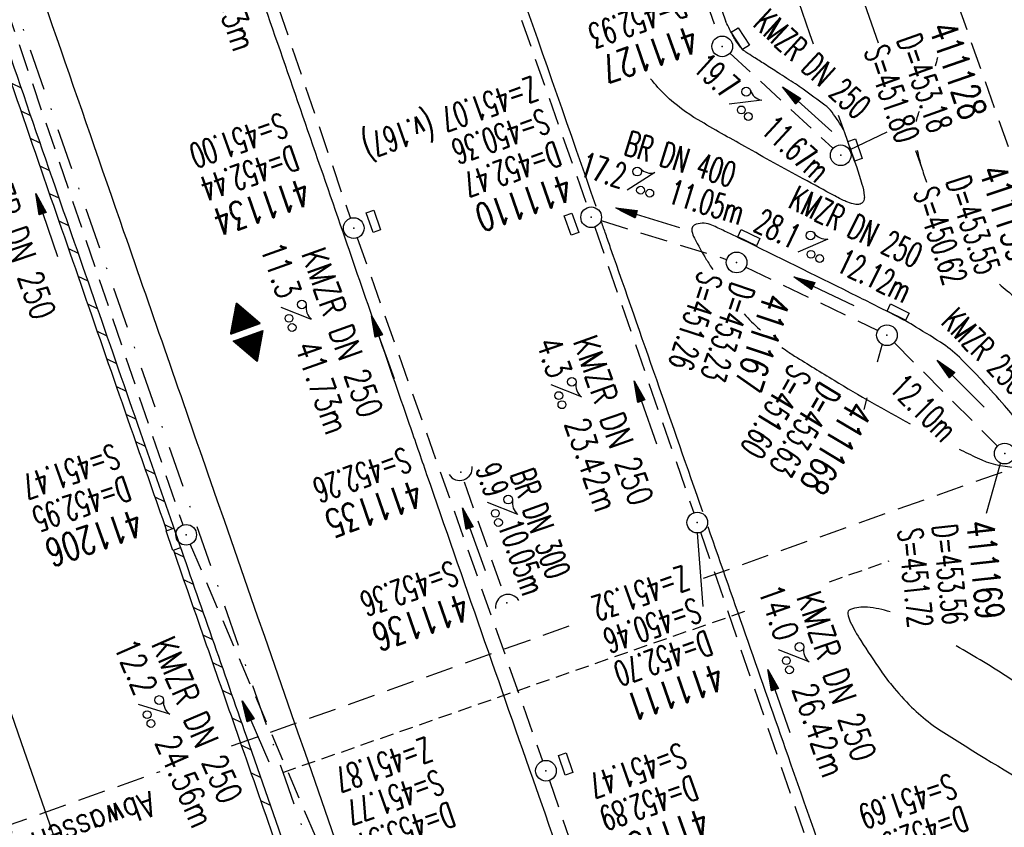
# Model space of a CAD drawing. Extents: x 446577 to 447152, y 443659 to 444842.
# Tile 11 of 41: x 446939 to 447011, y 443936 to 443995. Entities that reach past the tile are written whole.
import ezdxf
from ezdxf.enums import TextEntityAlignment as Align

# ---------------------------------------------------------------- set-up
doc = ezdxf.new("R2010")
doc.units = 0
doc.header["$LTSCALE"] = 2
doc.header["$MEASUREMENT"] = 0
for name, pattern in [('AUSGEZOGEN', [0]), ('GESTRICH-X2', [1.5, 1, -0.5]), ('GESTRICHELT', [0.75, 0.5, -0.25]), ('STRICHPT-X3', [3, 1.5, -0.75, 0, -0.75])]:
    doc.linetypes.add(name, pattern=pattern)
doc.layers.get('0').update_dxf_attribs({"linetype": 'AUSGEZOGEN'})
for name, color, linetype in [('ACHSE', 250, 'STRICHPT-X3'), ('FBR', 8, 'CONTINUOUS'), ('GEF', 7, 'CONTINUOUS'), ('HEKTOM', 250, 'GESTRICHELT'), ('KANAL', 7, 'GESTRICH-X2'), ('PFEIL', 7, 'CONTINUOUS'), ('SCHACHTNR', 6, 'CONTINUOUS'), ('SCHLITZRINNE', 8, 'AUSGEZOGEN'), ('SCHMUTZWASSER', 30, 'GESTRICH-X2'), ('SCHSYMBOL', 7, 'AUSGEZOGEN'), ('STRASSE', 8, 'CONTINUOUS'), ('TEXTO', 4, 'CONTINUOUS'), ('TEXTU', 4, 'CONTINUOUS')]:
    doc.layers.add(name, color=color, linetype=linetype)
doc.styles.add('ROMANS', font='romans.shx', dxfattribs={"width": 0.8})

# ---------------------------------------------------------------- blocks, each defined once
blk = doc.blocks.new('GST')
at = {"color": 0}
blk.add_circle((0, 0), 0.75, dxfattribs=at)
blk.add_point((0, 0), dxfattribs=at)
blk = doc.blocks.new('13')
blk.add_lwpolyline([(0.755, 1.218), (-0.748, 1.218), (-0.748, 1.801), (0.755, 1.801)], close=True)
at = {"rotation": 180}
blk.add_blockref('GST', (0, 0), dxfattribs=at)
blk = doc.blocks.new('40')
at = {"color": 0}
blk.add_arc((0.025, 0.311), 0.91, 192.5363, 347.4637, dxfattribs=at)
blk.add_point((0, 0), dxfattribs=at)
blk = doc.blocks.new('PROM')
blk.add_line((1.566, 1.817), (0.019, 0.015))
for centre, radius in [((0.317, 1.51), 0.317), ((0.943, 0.291), 0.283), ((1.645, 0.287), 0.283)]:
    blk.add_circle(centre, radius)
blk.add_arc((0.992, 2.682), 1.033, 239.14139, 303.35492)
blk = doc.blocks.new('PFEIL2')
at = {"color": 0}
for p, q in [((0.88, 0.002), (-2.401, -0.012)), ((0.881, -0.271), (0.879, 0.276)), ((0.879, 0.276), (2.429, 0.009)), ((0.911, 0.27), (0.879, 0.265)), ((0.965, 0.261), (0.879, 0.246)), ((1.019, 0.252), (0.879, 0.228)), ((1.073, 0.242), (0.879, 0.209)), ((1.127, 0.233), (0.879, 0.191)), ((1.181, 0.224), (0.879, 0.172)), ((1.235, 0.214), (0.879, 0.154)), ((1.289, 0.205), (0.879, 0.135)), ((1.343, 0.196), (0.879, 0.117)), ((1.397, 0.187), (0.879, 0.098)), ((1.451, 0.177), (0.879, 0.08)), ((1.505, 0.168), (0.879, 0.061)), ((1.559, 0.159), (0.88, 0.043)), ((1.613, 0.149), (0.88, 0.024)), ((1.668, 0.14), (0.88, 0.006)), ((1.722, 0.131), (0.88, -0.013)), ((1.776, 0.121), (0.88, -0.031)), ((1.83, 0.112), (0.88, -0.05)), ((1.884, 0.103), (0.88, -0.068)), ((1.938, 0.094), (0.88, -0.087)), ((1.992, 0.084), (0.88, -0.105)), ((2.046, 0.075), (0.88, -0.124)), ((2.1, 0.066), (0.88, -0.142)), ((2.154, 0.056), (0.88, -0.161)), ((2.208, 0.047), (0.88, -0.179)), ((2.262, 0.038), (0.881, -0.198)), ((2.316, 0.029), (0.881, -0.216)), ((2.37, 0.019), (0.881, -0.235)), ((2.424, 0.01), (0.881, -0.253)), ((2.429, 0.009), (0.881, -0.271))]:
    blk.add_line(p, q, dxfattribs=at)
blk = doc.blocks.new('17')
blk.add_lwpolyline([(-0.755, -1.218), (0.748, -1.218), (0.748, -1.801), (-0.755, -1.801)], close=True)
blk.add_blockref('GST', (0, 0))
blk = doc.blocks.new('10')
blk.add_blockref('GST', (0, 0))
blk = doc.blocks.new('*X7')
at = {"color": 0}
for p, q in [((377.873, 182.34), (377.983, 182.45)), ((377.885, 182.361), (377.98, 182.456)), ((377.897, 182.382), (377.977, 182.462)), ((377.909, 182.403), (377.973, 182.467)), ((377.921, 182.424), (377.97, 182.473)), ((377.933, 182.445), (377.967, 182.478)), ((377.945, 182.466), (377.964, 182.484)), ((377.107, 180.991), (378.197, 182.081)), ((377.112, 181.023), (378.187, 182.097)), ((377.116, 180.991), (378.2, 182.075)), ((377.124, 181.044), (378.184, 182.103)), ((377.125, 180.991), (378.203, 182.069)), ((377.133, 180.991), (378.206, 182.064)), ((377.136, 181.065), (378.181, 182.109)), ((377.142, 180.991), (378.21, 182.058)), ((377.148, 181.085), (378.177, 182.114)), ((377.151, 180.991), (378.213, 182.053)), ((377.16, 180.991), (378.216, 182.047)), ((377.161, 181.106), (378.174, 182.12)), ((377.169, 180.991), (378.219, 182.041)), ((377.173, 181.127), (378.171, 182.125)), ((377.178, 180.991), (378.223, 182.036)), ((377.185, 181.148), (378.168, 182.131)), ((377.186, 180.991), (378.226, 182.03)), ((377.195, 180.991), (378.229, 182.025)), ((377.197, 181.169), (378.164, 182.137)), ((377.204, 180.991), (378.232, 182.019)), ((377.209, 181.19), (378.161, 182.142)), ((377.213, 180.991), (378.236, 182.013)), ((377.221, 181.211), (378.158, 182.148)), ((377.222, 180.991), (378.239, 182.008)), ((377.231, 180.991), (378.242, 182.002)), ((377.233, 181.232), (378.155, 182.153)), ((377.239, 180.991), (378.245, 181.997)), ((377.245, 181.253), (378.151, 182.159)), ((377.248, 180.991), (378.248, 181.991)), ((377.257, 181.274), (378.148, 182.165)), ((377.257, 180.991), (378.252, 181.985)), ((377.266, 180.991), (378.255, 181.98)), ((377.269, 181.295), (378.145, 182.17)), ((377.275, 180.991), (378.258, 181.974)), ((377.281, 181.316), (378.142, 182.176)), ((377.284, 180.991), (378.261, 181.969)), ((377.292, 180.991), (378.265, 181.963)), ((377.293, 181.336), (378.138, 182.181)), ((377.301, 180.991), (378.268, 181.957)), ((377.305, 181.357), (378.135, 182.187)), ((377.31, 180.991), (378.271, 181.952)), ((377.318, 181.378), (378.132, 182.193)), ((377.319, 180.991), (378.274, 181.946)), ((377.328, 180.991), (378.278, 181.941)), ((377.33, 181.399), (378.129, 182.198)), ((377.337, 180.991), (378.281, 181.935)), ((377.342, 181.42), (378.126, 182.204)), ((377.346, 180.991), (378.284, 181.929)), ((377.354, 181.441), (378.122, 182.209)), ((377.354, 180.991), (378.287, 181.924)), ((377.363, 180.991), (378.291, 181.918)), ((377.366, 181.462), (378.119, 182.215)), ((377.372, 180.991), (378.294, 181.913)), ((377.378, 181.483), (378.116, 182.221)), ((377.381, 180.991), (378.297, 181.907)), ((377.39, 181.504), (378.113, 182.226)), ((377.402, 181.525), (378.109, 182.232)), ((377.414, 181.546), (378.106, 182.238)), ((377.426, 181.566), (378.103, 182.243)), ((377.438, 181.587), (378.1, 182.249)), ((377.45, 181.608), (378.096, 182.254)), ((377.462, 181.629), (378.093, 182.26)), ((377.474, 181.65), (378.09, 182.266)), ((377.487, 181.671), (378.087, 182.271)), ((377.499, 181.692), (378.083, 182.277)), ((377.511, 181.713), (378.08, 182.282)), ((377.523, 181.734), (378.077, 182.288)), ((377.535, 181.755), (378.074, 182.294)), ((377.547, 181.776), (378.071, 182.299)), ((377.559, 181.796), (378.067, 182.305)), ((377.571, 181.817), (378.064, 182.31)), ((377.583, 181.838), (378.061, 182.316)), ((377.595, 181.859), (378.058, 182.322)), ((377.607, 181.88), (378.054, 182.327)), ((377.619, 181.901), (378.051, 182.333)), ((377.631, 181.922), (378.048, 182.338)), ((377.644, 181.943), (378.045, 182.344)), ((377.656, 181.964), (378.041, 182.35)), ((377.668, 181.985), (378.038, 182.355)), ((377.68, 182.006), (378.035, 182.361)), ((377.692, 182.027), (378.032, 182.366)), ((377.704, 182.047), (378.028, 182.372)), ((377.716, 182.068), (378.025, 182.378)), ((377.728, 182.089), (378.022, 182.383)), ((377.74, 182.11), (378.019, 182.389)), ((377.752, 182.131), (378.016, 182.394)), ((377.764, 182.152), (378.012, 182.4)), ((377.776, 182.173), (378.009, 182.406)), ((377.788, 182.194), (378.006, 182.411)), ((377.8, 182.215), (378.003, 182.417)), ((377.813, 182.236), (377.999, 182.422)), ((377.825, 182.257), (377.996, 182.428)), ((377.837, 182.277), (377.993, 182.434)), ((377.849, 182.298), (377.99, 182.439)), ((377.861, 182.319), (377.986, 182.445)), ((377.39, 180.991), (378.3, 181.901)), ((377.399, 180.991), (378.303, 181.896)), ((377.407, 180.991), (378.307, 181.89)), ((377.416, 180.991), (378.31, 181.884)), ((377.425, 180.991), (378.313, 181.879)), ((377.434, 180.991), (378.316, 181.873)), ((377.443, 180.991), (378.32, 181.868)), ((377.452, 180.991), (378.323, 181.862)), ((377.46, 180.991), (378.326, 181.856)), ((377.469, 180.991), (378.329, 181.851)), ((377.478, 180.991), (378.333, 181.845)), ((377.487, 180.991), (378.336, 181.84)), ((377.496, 180.991), (378.339, 181.834)), ((377.505, 180.991), (378.342, 181.828)), ((377.513, 180.991), (378.346, 181.823)), ((377.522, 180.991), (378.349, 181.817)), ((377.531, 180.991), (378.352, 181.812)), ((377.54, 180.991), (378.355, 181.806)), ((377.549, 180.991), (378.358, 181.8)), ((377.558, 180.991), (378.362, 181.795)), ((377.566, 180.991), (378.365, 181.789)), ((377.575, 180.991), (378.368, 181.784)), ((377.584, 180.991), (378.371, 181.778)), ((377.593, 180.991), (378.375, 181.772)), ((377.602, 180.991), (378.378, 181.767)), ((377.611, 180.991), (378.381, 181.761)), ((377.62, 180.991), (378.384, 181.756)), ((377.628, 180.991), (378.388, 181.75)), ((377.637, 180.991), (378.391, 181.744)), ((377.646, 180.991), (378.394, 181.739)), ((377.655, 180.991), (378.397, 181.733)), ((377.664, 180.991), (378.401, 181.728)), ((377.673, 180.991), (378.404, 181.722)), ((377.681, 180.991), (378.407, 181.716)), ((377.69, 180.991), (378.41, 181.711)), ((377.699, 180.991), (378.413, 181.705)), ((377.708, 180.991), (378.417, 181.7)), ((377.717, 180.991), (378.42, 181.694)), ((377.726, 180.991), (378.423, 181.688)), ((377.734, 180.991), (378.426, 181.683)), ((377.743, 180.991), (378.43, 181.677)), ((377.752, 180.991), (378.433, 181.672)), ((377.761, 180.991), (378.436, 181.666)), ((377.77, 180.991), (378.439, 181.66)), ((377.779, 180.991), (378.443, 181.655)), ((377.787, 180.991), (378.446, 181.649)), ((377.796, 180.991), (378.449, 181.644)), ((377.805, 180.991), (378.452, 181.638)), ((377.814, 180.991), (378.456, 181.632)), ((377.823, 180.991), (378.459, 181.627)), ((377.832, 180.991), (378.462, 181.621)), ((377.84, 180.991), (378.465, 181.616)), ((377.849, 180.991), (378.468, 181.61)), ((377.858, 180.991), (378.472, 181.604)), ((377.867, 180.991), (378.475, 181.599)), ((377.876, 180.991), (378.478, 181.593)), ((377.885, 180.991), (378.481, 181.588)), ((377.894, 180.991), (378.485, 181.582)), ((377.902, 180.991), (378.488, 181.576)), ((377.911, 180.991), (378.491, 181.571)), ((377.92, 180.991), (378.494, 181.565)), ((377.929, 180.991), (378.498, 181.559)), ((377.938, 180.991), (378.501, 181.554)), ((377.947, 180.991), (378.504, 181.548)), ((377.955, 180.991), (378.507, 181.543)), ((377.964, 180.991), (378.511, 181.537)), ((377.973, 180.991), (378.514, 181.531)), ((377.982, 180.991), (378.517, 181.526)), ((377.991, 180.991), (378.52, 181.52)), ((378, 180.991), (378.523, 181.515)), ((378.008, 180.991), (378.527, 181.509)), ((378.017, 180.991), (378.53, 181.503)), ((378.026, 180.991), (378.533, 181.498)), ((378.035, 180.991), (378.536, 181.492)), ((378.044, 180.991), (378.54, 181.487)), ((378.053, 180.991), (378.543, 181.481)), ((378.061, 180.991), (378.546, 181.475)), ((378.07, 180.991), (378.549, 181.47)), ((378.079, 180.991), (378.553, 181.464)), ((378.088, 180.991), (378.556, 181.459)), ((378.097, 180.991), (378.559, 181.453)), ((378.106, 180.991), (378.562, 181.447)), ((378.114, 180.991), (378.565, 181.442)), ((378.123, 180.991), (378.569, 181.436)), ((378.132, 180.991), (378.572, 181.431)), ((378.141, 180.991), (378.575, 181.425)), ((378.15, 180.991), (378.578, 181.419)), ((378.159, 180.991), (378.582, 181.414)), ((378.168, 180.991), (378.585, 181.408)), ((378.176, 180.991), (378.588, 181.403)), ((378.185, 180.991), (378.591, 181.397)), ((378.194, 180.991), (378.595, 181.391)), ((378.203, 180.991), (378.598, 181.386)), ((378.212, 180.991), (378.601, 181.38)), ((378.221, 180.991), (378.604, 181.375)), ((378.229, 180.991), (378.608, 181.369)), ((378.238, 180.991), (378.611, 181.363)), ((378.247, 180.991), (378.614, 181.358)), ((378.256, 180.991), (378.617, 181.352)), ((378.265, 180.991), (378.62, 181.347)), ((378.274, 180.991), (378.624, 181.341)), ((378.282, 180.991), (378.627, 181.335)), ((378.291, 180.991), (378.63, 181.33)), ((378.3, 180.991), (378.633, 181.324)), ((378.309, 180.991), (378.637, 181.319)), ((378.318, 180.991), (378.64, 181.313)), ((378.327, 180.991), (378.643, 181.307)), ((378.335, 180.991), (378.646, 181.302)), ((378.344, 180.991), (378.65, 181.296)), ((378.353, 180.991), (378.653, 181.291)), ((378.362, 180.991), (378.656, 181.285)), ((378.371, 180.991), (378.659, 181.279)), ((378.38, 180.991), (378.663, 181.274)), ((378.388, 180.991), (378.666, 181.268)), ((378.397, 180.991), (378.669, 181.262)), ((378.406, 180.991), (378.672, 181.257)), ((378.415, 180.991), (378.675, 181.251)), ((378.424, 180.991), (378.679, 181.246)), ((378.433, 180.991), (378.682, 181.24)), ((378.442, 180.991), (378.685, 181.234)), ((378.45, 180.991), (378.688, 181.229)), ((378.459, 180.991), (378.692, 181.223)), ((378.468, 180.991), (378.695, 181.218)), ((378.477, 180.991), (378.698, 181.212)), ((378.486, 180.991), (378.701, 181.206)), ((378.495, 180.991), (378.705, 181.201)), ((378.503, 180.991), (378.708, 181.195)), ((378.512, 180.991), (378.711, 181.19)), ((378.521, 180.991), (378.714, 181.184)), ((378.53, 180.991), (378.718, 181.178)), ((378.539, 180.991), (378.721, 181.173)), ((378.548, 180.991), (378.724, 181.167)), ((378.556, 180.991), (378.727, 181.162)), ((378.565, 180.991), (378.73, 181.156)), ((378.574, 180.991), (378.734, 181.15)), ((378.583, 180.991), (378.737, 181.145)), ((378.592, 180.991), (378.74, 181.139)), ((378.601, 180.991), (378.743, 181.134)), ((378.609, 180.991), (378.747, 181.128)), ((378.618, 180.991), (378.75, 181.122)), ((378.627, 180.991), (378.753, 181.117)), ((378.636, 180.991), (378.756, 181.111)), ((378.645, 180.991), (378.76, 181.106)), ((378.654, 180.991), (378.763, 181.1)), ((378.662, 180.991), (378.766, 181.094)), ((378.671, 180.991), (378.769, 181.089)), ((378.68, 180.991), (378.773, 181.083)), ((378.689, 180.991), (378.776, 181.078)), ((378.698, 180.991), (378.779, 181.072)), ((378.707, 180.991), (378.782, 181.066)), ((378.716, 180.991), (378.785, 181.061)), ((378.724, 180.991), (378.789, 181.055)), ((378.733, 180.991), (378.792, 181.05)), ((378.742, 180.991), (378.795, 181.044)), ((378.751, 180.991), (378.798, 181.038)), ((378.76, 180.991), (378.802, 181.033)), ((378.769, 180.991), (378.805, 181.027)), ((378.777, 180.991), (378.808, 181.022)), ((378.786, 180.991), (378.811, 181.016)), ((378.795, 180.991), (378.815, 181.01)), ((378.804, 180.991), (378.818, 181.005)), ((378.813, 180.991), (378.821, 180.999)), ((377.099, 180.568), (377.108, 180.577)), ((377.102, 180.562), (377.117, 180.577)), ((377.106, 180.556), (377.126, 180.577)), ((377.109, 180.551), (377.135, 180.577)), ((377.112, 180.545), (377.144, 180.577)), ((377.115, 180.54), (377.153, 180.577)), ((377.119, 180.534), (377.161, 180.577)), ((377.122, 180.528), (377.17, 180.577)), ((377.125, 180.523), (377.179, 180.577)), ((377.128, 180.517), (377.188, 180.577)), ((377.131, 180.512), (377.197, 180.577)), ((377.135, 180.506), (377.206, 180.577)), ((377.138, 180.5), (377.214, 180.577)), ((377.141, 180.495), (377.223, 180.577)), ((377.144, 180.489), (377.232, 180.577)), ((377.148, 180.484), (377.241, 180.577)), ((377.151, 180.478), (377.25, 180.577)), ((377.154, 180.472), (377.259, 180.577)), ((377.157, 180.467), (377.267, 180.577)), ((377.161, 180.461), (377.276, 180.577)), ((377.164, 180.456), (377.285, 180.577)), ((377.167, 180.45), (377.294, 180.577)), ((377.17, 180.444), (377.303, 180.577)), ((377.174, 180.439), (377.312, 180.577)), ((377.177, 180.433), (377.32, 180.577)), ((377.18, 180.428), (377.329, 180.577)), ((377.183, 180.422), (377.338, 180.577)), ((377.186, 180.416), (377.347, 180.577)), ((377.19, 180.411), (377.356, 180.577)), ((377.193, 180.405), (377.365, 180.577)), ((377.196, 180.4), (377.373, 180.577)), ((377.199, 180.394), (377.382, 180.577)), ((377.203, 180.388), (377.391, 180.577)), ((377.206, 180.383), (377.4, 180.577)), ((377.209, 180.377), (377.409, 180.577)), ((377.212, 180.372), (377.418, 180.577)), ((377.216, 180.366), (377.427, 180.577)), ((377.219, 180.36), (377.435, 180.577)), ((377.222, 180.355), (377.444, 180.577)), ((377.225, 180.349), (377.453, 180.577)), ((377.229, 180.344), (377.462, 180.577)), ((377.232, 180.338), (377.471, 180.577)), ((377.235, 180.332), (377.48, 180.577)), ((377.238, 180.327), (377.488, 180.577)), ((377.241, 180.321), (377.497, 180.577)), ((377.245, 180.315), (377.506, 180.577)), ((377.248, 180.31), (377.515, 180.577)), ((377.251, 180.304), (377.524, 180.577)), ((377.254, 180.299), (377.533, 180.577)), ((377.258, 180.293), (377.541, 180.577)), ((377.261, 180.287), (377.55, 180.577)), ((377.264, 180.282), (377.559, 180.577)), ((377.267, 180.276), (377.568, 180.577)), ((377.271, 180.271), (377.577, 180.577)), ((377.274, 180.265), (377.586, 180.577)), ((377.277, 180.259), (377.594, 180.577)), ((377.28, 180.254), (377.603, 180.577)), ((377.284, 180.248), (377.612, 180.577)), ((377.287, 180.243), (377.621, 180.577)), ((377.29, 180.237), (377.63, 180.577)), ((377.293, 180.231), (377.639, 180.577)), ((377.296, 180.226), (377.647, 180.577)), ((377.3, 180.22), (377.656, 180.577)), ((377.303, 180.215), (377.665, 180.577)), ((377.306, 180.209), (377.674, 180.577)), ((377.309, 180.203), (377.683, 180.577)), ((377.313, 180.198), (377.692, 180.577)), ((377.316, 180.192), (377.701, 180.577)), ((377.319, 180.187), (377.709, 180.577)), ((377.322, 180.181), (377.718, 180.577)), ((377.326, 180.175), (377.727, 180.577)), ((377.329, 180.17), (377.736, 180.577)), ((377.332, 180.164), (377.745, 180.577)), ((377.335, 180.159), (377.754, 180.577)), ((377.339, 180.153), (377.762, 180.577)), ((377.342, 180.147), (377.771, 180.577)), ((377.345, 180.142), (377.78, 180.577)), ((377.348, 180.136), (377.789, 180.577)), ((377.351, 180.131), (377.798, 180.577)), ((377.355, 180.125), (377.807, 180.577)), ((377.358, 180.119), (377.815, 180.577)), ((377.361, 180.114), (377.824, 180.577)), ((377.364, 180.108), (377.833, 180.577)), ((377.368, 180.103), (377.842, 180.577)), ((377.371, 180.097), (377.851, 180.577)), ((377.374, 180.091), (377.86, 180.577)), ((377.377, 180.086), (377.868, 180.577)), ((377.381, 180.08), (377.877, 180.577)), ((377.384, 180.075), (377.886, 180.577)), ((377.387, 180.069), (377.895, 180.577)), ((377.39, 180.063), (377.904, 180.577)), ((377.394, 180.058), (377.913, 180.577)), ((377.397, 180.052), (377.921, 180.577)), ((377.4, 180.047), (377.93, 180.577)), ((377.403, 180.041), (377.939, 180.577)), ((377.406, 180.035), (377.948, 180.577)), ((377.41, 180.03), (377.957, 180.577)), ((377.413, 180.024), (377.966, 180.577)), ((377.416, 180.018), (377.975, 180.577)), ((377.419, 180.013), (377.983, 180.577)), ((377.423, 180.007), (377.992, 180.577)), ((377.426, 180.002), (378.001, 180.577)), ((377.429, 179.996), (378.01, 180.577)), ((377.432, 179.99), (378.019, 180.577)), ((377.436, 179.985), (378.028, 180.577)), ((377.439, 179.979), (378.036, 180.577)), ((377.442, 179.974), (378.045, 180.577)), ((377.445, 179.968), (378.054, 180.577)), ((377.449, 179.962), (378.063, 180.577)), ((377.452, 179.957), (378.072, 180.577)), ((377.455, 179.951), (378.081, 180.577)), ((377.458, 179.946), (378.089, 180.577)), ((377.461, 179.94), (378.098, 180.577)), ((377.465, 179.934), (378.107, 180.577)), ((377.468, 179.929), (378.116, 180.577)), ((377.471, 179.923), (378.125, 180.577)), ((377.474, 179.918), (378.134, 180.577)), ((377.478, 179.912), (378.142, 180.577)), ((377.481, 179.906), (378.151, 180.577)), ((377.484, 179.901), (378.16, 180.577)), ((377.487, 179.895), (378.169, 180.577)), ((377.491, 179.89), (378.178, 180.577)), ((377.494, 179.884), (378.187, 180.577)), ((377.497, 179.878), (378.196, 180.577)), ((377.5, 179.873), (378.204, 180.577)), ((377.504, 179.867), (378.213, 180.577)), ((377.507, 179.862), (378.222, 180.577)), ((377.51, 179.856), (378.231, 180.577)), ((377.513, 179.85), (378.24, 180.577)), ((377.516, 179.845), (378.249, 180.577)), ((377.52, 179.839), (378.257, 180.577)), ((377.523, 179.834), (378.266, 180.577)), ((377.526, 179.828), (378.275, 180.577)), ((377.529, 179.822), (378.284, 180.577)), ((377.533, 179.817), (378.293, 180.577)), ((377.536, 179.811), (378.302, 180.577)), ((377.539, 179.806), (378.31, 180.577)), ((377.542, 179.8), (378.319, 180.577)), ((377.546, 179.794), (378.328, 180.577)), ((377.549, 179.789), (378.337, 180.577)), ((377.552, 179.783), (378.346, 180.577)), ((377.555, 179.778), (378.355, 180.577)), ((377.559, 179.772), (378.363, 180.577)), ((377.562, 179.766), (378.372, 180.577)), ((377.565, 179.761), (378.381, 180.577)), ((377.568, 179.755), (378.39, 180.577)), ((377.571, 179.75), (378.399, 180.577)), ((377.575, 179.744), (378.408, 180.577)), ((377.578, 179.738), (378.416, 180.577)), ((377.581, 179.733), (378.425, 180.577)), ((377.584, 179.727), (378.434, 180.577)), ((377.588, 179.722), (378.443, 180.577)), ((377.591, 179.716), (378.452, 180.577)), ((377.594, 179.71), (378.461, 180.577)), ((377.597, 179.705), (378.47, 180.577)), ((377.601, 179.699), (378.478, 180.577)), ((377.604, 179.693), (378.487, 180.577)), ((377.607, 179.688), (378.496, 180.577)), ((377.61, 179.682), (378.505, 180.577)), ((377.614, 179.677), (378.514, 180.577)), ((377.617, 179.671), (378.523, 180.577)), ((377.62, 179.665), (378.531, 180.577)), ((377.623, 179.66), (378.54, 180.577)), ((377.626, 179.654), (378.549, 180.577)), ((377.63, 179.649), (378.558, 180.577)), ((377.633, 179.643), (378.567, 180.577)), ((377.636, 179.637), (378.576, 180.577)), ((377.639, 179.632), (378.584, 180.577)), ((377.643, 179.626), (378.593, 180.577)), ((377.646, 179.621), (378.602, 180.577)), ((377.649, 179.615), (378.611, 180.577)), ((377.652, 179.609), (378.62, 180.577)), ((377.656, 179.604), (378.629, 180.577)), ((377.659, 179.598), (378.637, 180.577)), ((377.662, 179.593), (378.646, 180.577)), ((377.665, 179.587), (378.655, 180.577)), ((377.669, 179.581), (378.664, 180.577)), ((377.672, 179.576), (378.673, 180.577)), ((377.675, 179.57), (378.682, 180.577)), ((377.678, 179.565), (378.69, 180.577)), ((377.681, 179.559), (378.699, 180.577)), ((377.685, 179.553), (378.708, 180.577)), ((377.688, 179.548), (378.717, 180.577)), ((377.691, 179.542), (378.726, 180.577)), ((377.694, 179.537), (378.735, 180.577)), ((377.698, 179.531), (378.744, 180.577)), ((377.701, 179.525), (378.752, 180.577)), ((377.704, 179.52), (378.761, 180.577)), ((377.707, 179.514), (378.77, 180.577)), ((377.711, 179.509), (378.779, 180.577)), ((377.714, 179.503), (378.788, 180.577)), ((377.717, 179.497), (378.797, 180.577)), ((377.72, 179.492), (378.805, 180.577)), ((377.724, 179.486), (378.814, 180.577)), ((377.733, 179.469), (378.806, 180.542)), ((377.736, 179.464), (378.794, 180.521)), ((377.74, 179.458), (378.781, 180.5)), ((377.743, 179.453), (378.769, 180.479)), ((377.746, 179.447), (378.757, 180.458)), ((377.749, 179.441), (378.745, 180.437)), ((377.753, 179.436), (378.733, 180.416)), ((377.756, 179.43), (378.721, 180.395)), ((377.759, 179.425), (378.709, 180.374)), ((377.762, 179.419), (378.697, 180.353)), ((377.766, 179.413), (378.685, 180.333)), ((377.769, 179.408), (378.673, 180.312)), ((377.772, 179.402), (378.661, 180.291)), ((377.775, 179.396), (378.649, 180.27)), ((377.779, 179.391), (378.637, 180.249)), ((377.782, 179.385), (378.624, 180.228)), ((377.785, 179.38), (378.612, 180.207)), ((377.788, 179.374), (378.6, 180.186)), ((377.791, 179.368), (378.588, 180.165)), ((377.795, 179.363), (378.576, 180.144)), ((377.798, 179.357), (378.564, 180.123)), ((377.801, 179.352), (378.552, 180.103)), ((377.804, 179.346), (378.54, 180.082)), ((377.808, 179.34), (378.528, 180.061)), ((377.811, 179.335), (378.516, 180.04)), ((377.814, 179.329), (378.504, 180.019)), ((377.817, 179.324), (378.492, 179.998)), ((377.821, 179.318), (378.48, 179.977)), ((377.824, 179.312), (378.468, 179.956)), ((377.827, 179.307), (378.455, 179.935)), ((377.83, 179.301), (378.443, 179.914)), ((377.834, 179.296), (378.431, 179.893)), ((377.837, 179.29), (378.419, 179.872)), ((377.84, 179.284), (378.407, 179.852)), ((377.843, 179.279), (378.395, 179.831)), ((377.846, 179.273), (378.383, 179.81)), ((377.85, 179.268), (378.371, 179.789)), ((377.853, 179.262), (378.359, 179.768)), ((377.856, 179.256), (378.347, 179.747)), ((377.859, 179.251), (378.335, 179.726)), ((377.863, 179.245), (378.323, 179.705)), ((377.866, 179.24), (378.311, 179.684)), ((377.869, 179.234), (378.298, 179.663)), ((377.872, 179.228), (378.286, 179.642)), ((377.876, 179.223), (378.274, 179.622)), ((377.879, 179.217), (378.262, 179.601)), ((377.882, 179.212), (378.25, 179.58)), ((377.885, 179.206), (378.238, 179.559)), ((377.889, 179.2), (378.226, 179.538)), ((377.892, 179.195), (378.214, 179.517)), ((377.895, 179.189), (378.202, 179.496)), ((377.898, 179.184), (378.19, 179.475)), ((377.901, 179.178), (378.178, 179.454)), ((377.905, 179.172), (378.166, 179.433)), ((377.908, 179.167), (378.154, 179.412)), ((377.911, 179.161), (378.142, 179.391)), ((377.914, 179.156), (378.129, 179.371)), ((377.918, 179.15), (378.117, 179.35)), ((377.921, 179.144), (378.105, 179.329)), ((377.924, 179.139), (378.093, 179.308)), ((377.927, 179.133), (378.081, 179.287)), ((377.931, 179.128), (378.069, 179.266)), ((377.934, 179.122), (378.057, 179.245)), ((377.937, 179.116), (378.045, 179.224)), ((377.94, 179.111), (378.033, 179.203)), ((377.944, 179.105), (378.021, 179.182)), ((377.947, 179.1), (378.009, 179.161)), ((377.95, 179.094), (377.997, 179.141)), ((377.953, 179.088), (377.985, 179.12)), ((377.956, 179.083), (377.972, 179.099))]:
    blk.add_line(p, q, dxfattribs=at)
blk = doc.blocks.new('HOCHP')
for points in [[(-0.012, 2.235), (-1.148, 0.268), (1.124, 0.268)], [(-0.012, -2.242), (-1.148, -0.275), (1.124, -0.275)]]:
    blk.add_lwpolyline(points, close=True)
at = {"xscale": 1.311372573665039, "yscale": 1.311372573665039, "zscale": 1.311372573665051}
blk.add_blockref('*X7', (-495.658, -237.078), dxfattribs=at)

msp = doc.modelspace()

# ---------------------------------------------------------------- linework, layer by layer
at = {"layer": 'ACHSE', "flags": 128}
msp.add_lwpolyline([(446785.2, 444812.39), (446790.978, 444771.625), (446798.52, 444718.411), (446808.52, 444647.862), (446822.553, 444548.851), (446833.078, 444474.594), (446836.586, 444449.841), (446840.095, 444425.088), (446843.603, 444400.336), (446847.111, 444375.583), (446847.688, 444371.511), (446850.727, 444350.846), (446854.65, 444326.156), (446858.882, 444301.517), (446863.422, 444276.933), (446868.271, 444252.408), (446873.427, 444227.946), (446878.889, 444203.55), (446884.657, 444179.224), (446890.729, 444154.973), (446897.105, 444130.8), (446903.784, 444106.709), (446910.765, 444082.704), (446918.046, 444058.788), (446925.627, 444034.965), (446933.506, 444011.239), (446939.848, 443992.83), (446941.674, 443987.611), (446949.933, 443964.015), (446958.191, 443940.418), (446966.45, 443916.822), (446974.708, 443893.225), (446979.199, 443880.392), (446999.483, 443822.435), (447024.259, 443751.646), (447041.503, 443702.373)], dxfattribs=at)
at = {"layer": 'FBR'}
for points in [[(446906.283, 444163.064, 0.003557), (446913.219, 444136.335, 0.004717), (446918.783, 444116.265, 0.000024), (446923.206, 444100.879, 0.003676), (446923.236, 444100.778, 0.000171), (446925.25, 444094.15, 0.000048), (446932.443, 444070.518, 0.000065), (446938.908, 444049.294, 0.003486), (446939.03, 444048.902, 0.003745), (446939.222, 444048.317, 0.000068), (446950.069, 444016.112, 0.000011), (446956.461, 443997.144, 0.001698), (446956.504, 443997.019, 0.000349), (446956.714, 443996.41, 0.000013), (446962.54, 443979.58, 0.000005), (446967.365, 443965.643, 0.00002), (446968.622, 443962.013, 0.001124), (446976.568, 443939.234, -0.000431), (446996.335, 443882.82)], [(446980.914, 443981.438, -0.00016), (446969.629, 444013.764, 0.000226), (446960.626, 444039.543, 0.000413), (446960.222, 444040.696, 0.000011), (446944.42, 444085.635, 0.000087), (446942.548, 444090.956, 0.001149)], [(446925.215, 444042.892, 0.0017), (446930.243, 444027.436, 0.003935), (446936.907, 444007.707, 0.000126), (446946.647, 443979.626, 0.000195), (446952.953, 443961.485, 0.000026), (446968.558, 443916.655, 0.000443), (446969.471, 443914.039, 0.00013), (446975.672, 443896.342, -0.000046), (446981.167, 443880.67, -0.00001)], [(446989.985, 444012.281, 0.000109), (446992.359, 444005.496, 0.000153), (446996.666, 443993.206, 0.000562)], [(446998.853, 443986.988, 0.035294), (446998.034, 443988.259, 0.072719), (446997.512, 443988.779, 0.004139), (446995.925, 443989.935, 0.012271), (446995.377, 443990.307, 0.000054), (446994.117, 443991.118, 0.000071), (446993.149, 443991.741, 0.000642), (446992.337, 443992.262, -0.000942), (446991.784, 443992.617, -0.074938), (446991.465, 443992.898, -0.036248), (446990.953, 443993.606, -0.018768), (446990.877, 443993.74, -0.002408), (446990.328, 443994.81, -0.034438)], [(447005.689, 443992.218, -0.002491), (447005.501, 443991.607, -0.013321)], [(446998.478, 443988.051, 0.000136), (446998.853, 443986.988, 0.002603), (446998.948, 443986.723, -0.000609), (446999.36, 443985.591, -0.014799), (447000.195, 443983.056, -0.044823), (447000.369, 443982.191, -0.108185), (447000.335, 443981.868, -0.149984), (447000.197, 443981.675, -0.138684), (446999.941, 443981.573, -0.099723), (446999.564, 443981.61, -0.019362), (446999.037, 443981.793, -0.027476), (446998.679, 443981.956, -0.003094), (446998.24, 443982.19, -0.000588), (446995.937, 443983.436, -0.003348), (446991.701, 443985.772, -0.004169), (446988.328, 443987.699, -0.058569), (446985.98, 443989.464, -0.036601), (446984.87, 443990.688, -0.023958)], [(447004.341, 443988.319, 0.001556), (447004.271, 443988.116, 0.035828), (447004.132, 443987.589, 0.061424)], [(447004.214, 443985.503, 0.032315), (447004.522, 443984.274)], [(447004.522, 443984.274, 0.007915), (447004.873, 443983.195, 0.018379)], [(446988.655, 443959.296, -0.000001), (446981.971, 443978.412, -0.000032), (446981.616, 443979.428, -0.000004), (446981.312, 443980.297, 0.000226)], [(447007.239, 443963.85, 0.003032), (447008.563, 443963.204, 0.103504), (447011.282, 443962.532, 0.100708), (447012.254, 443962.694, 0.185698), (447012.661, 443963.06, 0.245667), (447012.651, 443963.942, 0.055298), (447010.547, 443966.996, 0.019486), (447007.265, 443970.5, 0.053547), (447005.894, 443971.59, 0.007289), (447003.86, 443972.838, 0.014939), (447002.841, 443973.403, 0.003689), (446999.872, 443974.906, 0.001383), (446991.917, 443978.834, 0.002945), (446990.233, 443979.647, 0.005469), (446989.319, 443980.07, 0.18067), (446988.169, 443980.145, 0.390504), (446987.866, 443979.632, 0.06571)], [(446987.866, 443979.632, 0.06571), (446988.047, 443979.124, 0.020141), (446988.909, 443977.597, 0.002738), (446989.375, 443976.853, 0.021256)], [(447010.168, 443975.786, 0.003809), (447010.735, 443975.32, -0.0134), (447011.997, 443974.242, -0.03425), (447013.574, 443972.611, -0.021464), (447015.785, 443969.746, -0.019911), (447017.514, 443967.075, -0.044873), (447018.123, 443965.798, -0.004791), (447019.374, 443962.326, -0.000268), (447025.503, 443944.751, -0.000024)], [(446991.655, 443973.643, 0.027653), (446992.757, 443972.535, 0.001278), (446992.833, 443972.467, 0.011022)], [(446994.386, 443971.216, 0.007993), (446994.909, 443970.849, 0.011022), (446995.316, 443970.586, 0.00159), (446998.183, 443968.833, 0.013057), (447003.691, 443965.683, 0.103504)], [(447037.126, 443888.602, 0.013315), (447036.129, 443889.687, 0.039357), (447035, 443890.681, 0.016729), (447033.458, 443891.758, 0.021771), (447032.213, 443892.493, 0.00424), (447031.256, 443892.992, 0.001159), (447027.738, 443894.78, 0.012233), (447021.582, 443897.704, -0.012648), (447015.63, 443900.536, -0.04443), (447012.536, 443902.469, -0.040823), (447009.574, 443905.112, -0.048131), (447006.927, 443908.492, -0.056635), (447005.322, 443911.773, -0.000988), (447002.382, 443920.089, -0.000382), (446994.841, 443941.603, -0.000001), (446989.039, 443958.198, -0.000032)], [(447002.247, 443952.043, 0.061318), (447000.596, 443952.379, 0.101801), (446999.371, 443952.226, 0.364624), (446999.171, 443951.895, 0.075388), (446999.348, 443951.334, 0.027963), (447000.121, 443949.959, 0.009514), (447001.584, 443947.759, 0.019467), (447002.361, 443946.727, 0.027166), (447003.797, 443945.149, 0.031774), (447005.175, 443943.953, 0.020404), (447005.572, 443943.675, 0.002724), (447008.637, 443941.736, 0.026007), (447016.33, 443937.466, 0.092946), (447018.722, 443936.806, 0.109692)], [(447018.722, 443936.806, 0.109692), (447019.952, 443936.973, 0.379326), (447020.144, 443937.33, 0.06165), (447019.926, 443937.916, 0.024024), (447019.123, 443939.297, 0.0064), (447017.895, 443941.141, 0.014298), (447017.311, 443941.943, 0.031705), (447015.892, 443943.558, 0.031046), (447014.247, 443945.013, 0.018929), (447013.851, 443945.299, 0.002668), (447010.956, 443947.2, 0.014319), (447007.032, 443949.591, 0.096596)]]:
    msp.add_lwpolyline(points, format="xyb", dxfattribs=at)
for points in [[(446991.46, 444021.611), (447001.37, 443993.282)], [(447004.095, 443985.494), (447004.522, 443984.274)]]:
    msp.add_lwpolyline(points, dxfattribs=at)
at = {"layer": 'FBR', "flags": 128}
msp.add_lwpolyline([(446922.792, 443989.681), (446926.871, 443977.886), (446931.015, 443966.084), (446935.147, 443954.264), (446939.223, 443942.585), (446943.33, 443930.794), (446947.457, 443919.088), (446951.592, 443907.277), (446954.489, 443899.038)], dxfattribs=at)
at = {"layer": 'HEKTOM'}
for p, q in [((446997.843, 443954.232), (447002.176, 443955.743)), ((446958.188, 443940.406), (446992.164, 443952.252))]:
    msp.add_line(p, q, dxfattribs=at)
at = {"layer": 'KANAL'}
for p, q in [((446996.125, 444027.25), (447013.875, 443977.063)), ((446967.5, 444017.563), (446980.313, 443981.344)), ((446951.125, 444015.625), (446963.094, 443980.563)), ((446982.844, 444013.531), (446989.813, 443993.75)), ((446935.188, 444004.531), (446950.938, 443958.344)), ((446990.625, 443992.531), (446998.094, 443985.656)), ((446981.281, 443980.406), (446990.375, 443977.594)), ((446980.813, 443979.938), (446988, 443959.219)), ((446963.594, 443979.156), (446977.031, 443941.25)), ((446991.781, 443977.031), (447001.344, 443972.438)), ((447002.531, 443971.563), (447010.031, 443964.063)), ((446971.344, 443961.469), (446974.188, 443953.406)), ((446988.5, 443957.813), (446996.594, 443934.25)), ((446951.469, 443956.938), (446960.563, 443935.75)), ((446977.531, 443939.813), (446992.031, 443897.719))]:
    msp.add_line(p, q, dxfattribs=at)
at = {"layer": 'SCHACHTNR'}
for p, q in [((446999.29, 443985.539), (447002.022, 443986.833)), ((447001.662, 443971.44), (447001.297, 443970.149)), ((447000.565, 443967.56), (447000.325, 443966.712)), ((447010.235, 443962.787), (447009.214, 443959.182)), ((446988.249, 443957.767), (446988.655, 443952.438))]:
    msp.add_line(p, q, dxfattribs=at)
at = {"layer": 'SCHLITZRINNE'}
for p, q in [((446938.501, 443990.363), (446939.201, 443990.026)), ((446939.187, 443988.368), (446939.887, 443988.031)), ((446939.872, 443986.373), (446940.573, 443986.036)), ((446940.558, 443984.378), (446941.259, 443984.041)), ((446941.248, 443982.381), (446941.951, 443982.043)), ((446941.943, 443980.382), (446942.646, 443980.043)), ((446942.639, 443978.382), (446943.342, 443978.044)), ((446943.334, 443976.382), (446944.037, 443976.044)), ((446944.029, 443974.383), (446944.732, 443974.044)), ((446944.725, 443972.383), (446945.428, 443972.044)), ((446945.421, 443970.383), (446946.124, 443970.045)), ((446946.116, 443968.383), (446946.82, 443968.045)), ((446946.812, 443966.383), (446947.515, 443966.045)), ((446947.508, 443964.384), (446948.211, 443964.045)), ((446948.205, 443962.383), (446948.908, 443962.045)), ((446948.902, 443960.383), (446949.605, 443960.044)), ((446949.599, 443958.382), (446950.209, 443958.089)), ((446950.297, 443956.381), (446951.001, 443956.043)), ((446950.995, 443954.38), (446951.699, 443954.042)), ((446951.694, 443952.379), (446952.397, 443952.041)), ((446952.392, 443950.378), (446953.096, 443950.04)), ((446953.09, 443948.377), (446953.794, 443948.038)), ((446953.788, 443946.376), (446954.492, 443946.037)), ((446954.487, 443944.375), (446955.191, 443944.036)), ((446955.185, 443942.374), (446955.889, 443942.035)), ((446955.884, 443940.373), (446956.587, 443940.034)), ((446956.582, 443938.372), (446957.286, 443938.033))]:
    msp.add_line(p, q, dxfattribs=at)
for points in [[(446918.666, 444051.482, 0.001942), (446927.717, 444023.784, 0.002834), (446934.101, 444004.864, 0.000005), (446941.432, 443983.537, 0.000867), (446941.474, 443983.415, 0.000084), (446947.849, 443965.085, 0.000199), (446950.544, 443957.352, 0.000027), (446955.553, 443942.997, 0.000044), (446958.667, 443934.078, 0.000101), (446962.051, 443924.393, 0.000084), (446966.153, 443912.669, 0.000975), (446970.092, 443901.486, -0.001001), (446974.031, 443890.303, -0.000525), (446977.569, 443880.16, 0.000574)], [(446933.795, 444004.054, 0.000005), (446940.909, 443983.358, 0.000867), (446940.952, 443983.234, 0.000084), (446947.327, 443964.903, 0.000179), (446949.757, 443957.93, 0.000027)], [(446950.252, 443956.511, 0.000026), (446955.032, 443942.814, 0.000039), (446957.824, 443934.814, 0.000101)]]:
    msp.add_lwpolyline(points, format="xyb", dxfattribs=at)
at = {"layer": 'SCHLITZRINNE', "flags": 128}
msp.add_lwpolyline([(446918.666, 444051.482, 0.001942), (446927.717, 444023.784, 0.002834), (446934.101, 444004.864, 0.000005), (446941.432, 443983.537, 0.000867), (446941.474, 443983.415, 0.000084), (446947.849, 443965.085, 0.000199), (446950.544, 443957.352, 0.000027), (446955.553, 443942.997, 0.000044), (446958.667, 443934.078, 0.000101), (446962.051, 443924.393, 0.000084), (446966.153, 443912.669, 0.000975), (446970.092, 443901.486, -0.001001), (446974.031, 443890.303, -0.000613), (446978.162, 443878.453, 0.000574), (446982.293, 443866.603, 0.000043), (446985.962, 443856.119, 0.000041), (446989.821, 443845.1, 0.000098), (446990.721, 443842.532, -0.000006), (447006.522, 443797.477, -0.000336), (447009.233, 443789.73, -0.000126), (447016.458, 443769.022)], format="xyb", dxfattribs=at)
at = {"layer": 'SCHMUTZWASSER', "flags": 128}
for points in [[(446988.696, 443954.482), (447032.605, 443970.078), (447050.465, 443975.846)], [(446954.472, 443942.326), (446979.375, 443951.171)], [(446915.675, 443926.978), (446934.612, 443935.272), (446949.296, 443940.487)]]:
    msp.add_lwpolyline(points, dxfattribs=at)
at = {"layer": 'SCHSYMBOL'}
for points in [[(446991.546, 443992.811), (446990.723, 443994.068), (446991.21, 443994.388), (446992.034, 443993.131)], [(446999.669, 443984.715), (446999.173, 443986.134), (446999.723, 443986.326), (447000.219, 443984.908)], [(446992.539, 443978.576), (446991.187, 443979.232), (446991.442, 443979.757), (446992.793, 443979.1)], [(447003.365, 443973.178), (447002.017, 443973.843), (447002.275, 443974.366), (447003.623, 443973.7)], [(446950.277, 443958.112), (446950.774, 443956.694), (446950.224, 443956.501), (446949.727, 443957.92)]]:
    msp.add_lwpolyline(points, close=True, dxfattribs=at)
at = {"layer": 'STRASSE'}
msp.add_line((446984.267, 444012.42), (446990.328, 443994.81), dxfattribs=at)

# ---------------------------------------------------------------- block references
at = {"layer": 'GEF', "rotation": 19.58168728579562}
msp.add_blockref('HOCHP', (446955.584, 443972.317), dxfattribs=at)
at = {"layer": 'PFEIL'}
for p, rotation in [((446996.229, 443988.469), 137.4515000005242), ((446941.066, 443980.078), 108.8451999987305), ((446984.66, 443980.613), 162.7625999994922), ((446997.451, 443975.281), 154.2069000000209), ((446965.453, 443971.21), 109.5252999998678), ((447007.374, 443968.572), 134.8628000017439), ((446984.494, 443966.493), 109.1906999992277), ((446972.048, 443957.292), 109.4208000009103), ((446994.179, 443945.577), 108.9361999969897), ((446956.21, 443943.38), 113.2501000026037)]:
    msp.add_blockref('PFEIL2', p, dxfattribs=dict(at, rotation=rotation))
at = {"layer": 'SCHSYMBOL'}
for name, p, rotation in [('GST', (446990.063, 443993.033), 109.2891999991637), ('GST', (446998.661, 443985.141), 109.2891999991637), ('17', (446980.557, 443980.643), 289.2891999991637), ('13', (446963.334, 443979.86), 289.2891999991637), ('GST', (446991.106, 443977.37), 154.0928670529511), ('GST', (447002.015, 443972.098), 153.7340273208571), ('10', (447010.553, 443963.519), 289.2891999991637), ('40', (446971.104, 443962.18), 19.28920000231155), ('10', (446988.257, 443958.52), 289.2891999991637), ('GST', (446951.179, 443957.627), 289.2891999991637), ('40', (446974.447, 443952.698), 199.2891999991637), ('13', (446977.281, 443940.53), 289.2891999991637)]:
    msp.add_blockref(name, p, dxfattribs=dict(at, rotation=rotation))
at = {"layer": 'TEXTU'}
for p, rotation in [((446990.554, 443988.851), 317.4515000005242), ((446983.152, 443982.609), 342.7625999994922), ((446995.527, 443978.11), 334.2069000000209), ((446958.046, 443974.114), 289.5252999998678), ((446977.624, 443968.517), 289.1906999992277), ((446973.016, 443959.98), 289.4208000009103), ((446994.137, 443949.311), 288.9361999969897), ((446947.71, 443945.35), 293.2501000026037)]:
    msp.add_blockref('PROM', p, dxfattribs=dict(at, rotation=rotation))

# ---------------------------------------------------------------- texts
at = {"layer": 'SCHACHTNR', "style": 'ROMANS'}
for s, height, rotation, width, p in [('D=452.93', 1.8, 199.2892, 0.6, (446987.07, 443996.963)), ('411127', 2, 199.2892, 0.7, (446987.882, 443994.588)), ('411128', 2, 289.2892, 0.7, (447005.044, 443994.365)), ('D=453.18', 1.8, 289.2892, 0.6, (447002.7, 443993.521)), ('S=451.80', 1.8, 289.2892, 0.6, (447000.325, 443992.709)), ('Z=451.07 (v.167)', 1.8, 199.2892, 0.6, (446976.284, 443990.893)), ('S=451.00', 1.8, 199.2892, 0.6, (446958.089, 443988.251)), ('S=450.36', 1.8, 199.2892, 0.6, (446977.097, 443988.549)), ('D=452.44', 1.8, 199.2892, 0.6, (446958.901, 443985.876)), ('D=452.47', 1.8, 199.2892, 0.6, (446977.941, 443986.174)), ('411110', 2, 199.2892, 0.7, (446978.753, 443983.83)), ('D=453.55', 1.8, 288.14841, 0.6, (447006.276, 443983.259)), ('411159', 2, 288.14841, 0.7, (447008.667, 443984.024)), ('411134', 2, 199.2892, 0.7, (446959.745, 443983.532)), ('S=450.62', 1.8, 288.14841, 0.6, (447003.917, 443982.462)), ('S=451.26', 1.8, 251.71256, 0.6, (446988.402, 443976.823)), ('D=453.23', 1.8, 251.71256, 0.6, (446990.756, 443976.038)), ('411167', 2, 251.71256, 0.7, (446993.153, 443975.258)), ('S=451.60', 1.8, 239.13841, 0.6, (446995.032, 443970.1)), ('D=453.63', 1.8, 239.13841, 0.6, (446997.157, 443968.821)), ('411168', 2, 239.13841, 0.7, (446999.327, 443967.539)), ('S=451.47', 1.8, 199.2892, 0.6, (446945.915, 443964.259)), ('S=452.26', 1.8, 199.2892, 0.6, (446967.047, 443964.003)), ('D=452.95', 1.8, 199.2892, 0.6, (446946.727, 443961.915)), ('411135', 2, 199.2892, 0.7, (446967.891, 443961.659)), ('411206', 2, 199.2892, 0.7, (446947.571, 443959.54)), ('411169', 2, 276.20157, 0.7, (447007.762, 443958.55)), ('S=451.72', 1.8, 276.20157, 0.6, (447002.791, 443958.006)), ('D=453.56', 1.8, 276.20157, 0.6, (447005.295, 443958.29)), ('S=452.36', 1.8, 199.2892, 0.6, (446970.464, 443955.775)), ('Z=451.32', 1.8, 199.2892, 0.6, (446987.249, 443955.439)), ('411136', 2, 199.2892, 0.7, (446971.277, 443953.432)), ('S=450.46', 1.8, 199.2892, 0.6, (446988.093, 443953.095)), ('D=452.70', 1.8, 199.2892, 0.6, (446988.905, 443950.72)), ('411111', 2, 199.2892, 0.7, (446989.749, 443948.376)), ('Z=451.87', 1.8, 199.2892, 0.6, (446968.604, 443943.016)), ('S=451.47', 1.8, 199.2892, 0.6, (446987.026, 443942.578)), ('S=451.77', 1.8, 199.2892, 0.6, (446969.416, 443940.641)), ('D=452.89', 1.8, 199.2892, 0.6, (446987.87, 443940.234)), ('S=451.69', 1.8, 199.2892, 0.6, (447006.625, 443940.344)), ('D=453.31', 1.8, 199.2892, 0.6, (446970.26, 443938.297)), ('D=452.94', 1.8, 199.2892, 0.6, (447007.469, 443938)), ('411137', 2, 199.2892, 0.7, (446988.683, 443937.859))]:
    msp.add_text(s, height=height, rotation=rotation, dxfattribs=dict(at, width=width)).set_placement(p)
at = {"layer": 'SCHMUTZWASSER', "style": 'ROMANS', "width": 0.8}
msp.add_text('Abwasserltg.', height=1.8, rotation=199.55426, dxfattribs=at).set_placement((446948.552, 443939.08))
at = {"layer": 'TEXTO', "style": 'ROMANS'}
for s, rotation, width, p in [('KMZR DN 250', 317.4515, 0.6, (446995.996, 443991.102)), ('BR DN 400', 342.7626, 0.6, (446986.766, 443984.015)), ('KMZR DN 250', 288.8452, 0.75, (446937.996, 443979.119)), ('KMZR DN 250', 334.2069, 0.6, (446999.371, 443979.155)), ('KMZR DN 250', 289.5253, 0.75, (446961.655, 443971.991)), ('KMZR 250', 314.8628, 0.6, (447008.511, 443970.304)), ('KMZR DN 250', 289.1907, 0.75, (446981.315, 443965.635)), ('BR DN 300', 289.4208, 0.6, (446976.023, 443958.159)), ('KMZR DN 250', 288.9362, 0.75, (446997.502, 443947.097)), ('KMZR DN 250', 293.2501, 0.75, (446951.141, 443943.858))]:
    msp.add_text(s, height=1.8, rotation=rotation, dxfattribs=dict(at, width=width)).set_placement(p, align=Align.CENTER)
at = {"layer": 'TEXTU', "style": 'ROMANS'}
for s, rotation, width, p in [('38.53m', 288.8384, 0.75, (446952.391, 443999.11)), ('19.7', 317.4515, 0.6, (446987.864, 443991.333)), ('11.67m', 317.4515, 0.6, (446992.77, 443986.833)), ('17.2', 342.7626, 0.6, (446979.644, 443983.682)), ('11.05m', 342.7626, 0.6, (446986.019, 443981.713)), ('28.1', 334.2069, 0.6, (446992.233, 443979.705)), ('11.3', 289.5253, 0.75, (446956.522, 443978.426)), ('12.12m', 334.2069, 0.6, (446998.233, 443976.799)), ('41.73m', 289.5253, 0.75, (446959.053, 443971.301)), ('4.3', 289.1907, 0.75, (446976.551, 443971.57)), ('12.10m', 314.8628, 0.6, (447002.097, 443968.165)), ('23.42m', 289.1907, 0.75, (446978.614, 443965.695)), ('9.9', 289.4208, 0.6, (446972.157, 443962.419)), ('10.05m', 289.4208, 0.6, (446973.761, 443958.333)), ('14.0', 288.9362, 0.75, (446992.657, 443953.626)), ('12.2', 293.2501, 0.75, (446945.91, 443949.567)), ('26.42m', 288.9362, 0.75, (446995.126, 443946.47)), ('24.56m', 293.2501, 0.75, (446948.91, 443942.599))]:
    msp.add_text(s, height=1.8, rotation=rotation, dxfattribs=dict(at, width=width)).set_placement(p)

doc.saveas('drawing.dxf')
